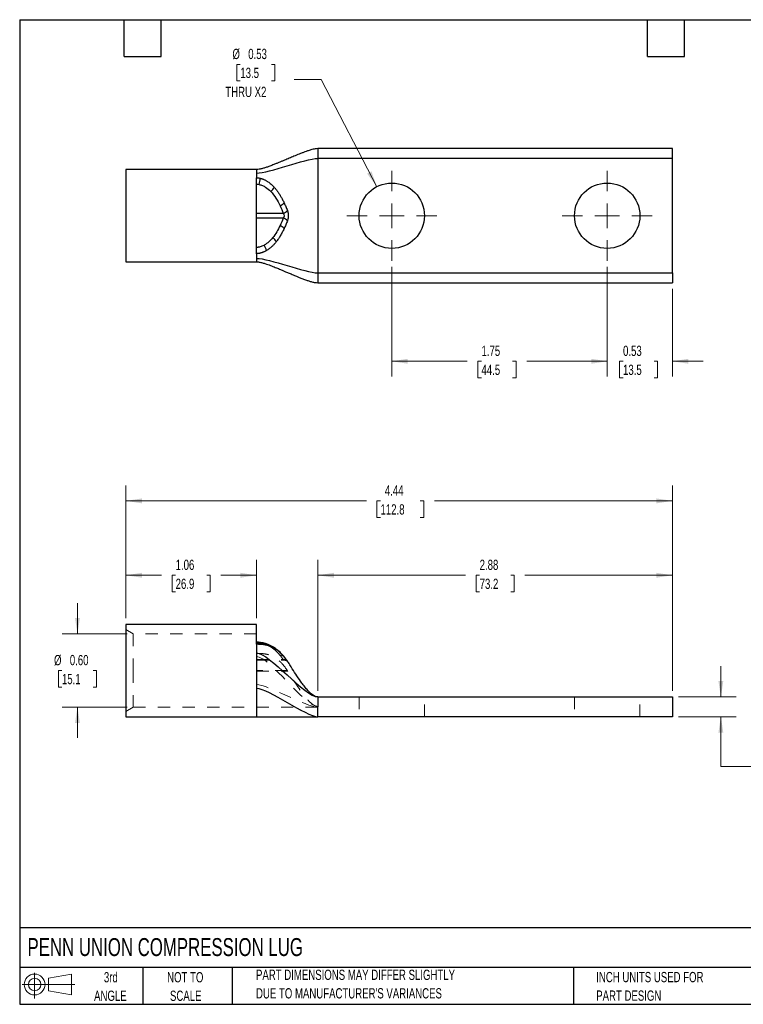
# Model space of a CAD drawing. Header units: inches. Extents: x 0.2 to 10.8, y 0.2 to 8.2.
# Tile 1 of 2: x 0.2 to 6.1, y 0.2 to 8.2. Entities that reach past the tile are written whole.
import ezdxf

# ---------------------------------------------------------------- set-up
doc = ezdxf.new("R2010")
doc.units = ezdxf.units.IN
doc.header["$MEASUREMENT"] = 0
doc.linetypes.add('HIDDEN', pattern=[0.075, 0.05, -0.025])
doc.layers.add('TEXT', color=140, linetype='Continuous', lineweight=25)
doc.styles.add('SLDTEXTSTYLE0', font='TXT', dxfattribs={"width": 0.7})
doc.dimstyles.new('SLDDIMSTYLE0', dxfattribs={"dimtxt": 0.084961, "dimasz": 0.13, "dimexe": 0, "dimexo": 0.0625, "dimgap": 0.02124, "dimtad": 0, "dimtih": 1, "dimtoh": 1, "dimrnd": 1e-09, "dimzin": 12, "dimdsep": 46, "dimtxsty": 'SLDTEXTSTYLE0', "dimsah": 1, "dimcen": 0.09, "dimadec": 0, "dimazin": 3, "dimtfac": 1, "dimtofl": 0, "dimtmove": 0, "dimatfit": 3, "dimfxl": 0, "dimfrac": 2, "dimtolj": 1, "dimtzin": 12, "dimarcsym": 0})
doc.dimstyles.new('SLDDIMSTYLE1', dxfattribs={"dimtxt": 0.084961, "dimasz": 0.13, "dimexe": 0, "dimexo": 0.0625, "dimgap": 0.02124, "dimtad": 0, "dimtih": 1, "dimtoh": 1, "dimrnd": 1e-09, "dimzin": 0, "dimdsep": 46, "dimtxsty": 'SLDTEXTSTYLE0', "dimsah": 1, "dimcen": 0.09, "dimadec": 0, "dimazin": 0, "dimtfac": 1, "dimtmove": 0, "dimatfit": 0, "dimfxl": 0, "dimfrac": 2, "dimtolj": 1, "dimtzin": 12, "dimarcsym": 0})
doc.dimstyles.new('SLDDIMSTYLE2', dxfattribs={"dimtxt": 0.084961, "dimasz": 0.13, "dimexe": 0, "dimexo": 0.0625, "dimgap": 0.02124, "dimtad": 0, "dimtih": 1, "dimtoh": 1, "dimrnd": 1e-09, "dimdsep": 46, "dimtxsty": 'SLDTEXTSTYLE0', "dimsah": 1, "dimcen": 0.09, "dimadec": 0, "dimazin": 2, "dimtfac": 1, "dimtmove": 0, "dimatfit": 0, "dimfxl": 0, "dimfrac": 2, "dimtolj": 1, "dimtzin": 12, "dimarcsym": 0})
doc.dimstyles.new('SLDDIMSTYLE3', dxfattribs={"dimtxt": 0.084961, "dimasz": 0.13, "dimexe": 0, "dimexo": 0.0625, "dimgap": 0.02124, "dimtad": 0, "dimtih": 1, "dimtoh": 1, "dimrnd": 1e-09, "dimdsep": 46, "dimtxsty": 'SLDTEXTSTYLE0', "dimsah": 1, "dimcen": 0, "dimadec": 0, "dimazin": 2, "dimtfac": 1, "dimtofl": 0, "dimtmove": 0, "dimatfit": 3, "dimfxl": 0, "dimfrac": 2, "dimtolj": 1, "dimtzin": 12, "dimarcsym": 0})

# ---------------------------------------------------------------- blocks, each defined once
blk = doc.blocks.new('Block11')
at = {"color": 7, "linetype": 'Continuous', "lineweight": 18}
for p, q in [((0.1019, 0.2091), (0.1019, 0)), ((0.2157, 0.1641), (0.4006, 0.1981)), ((0.2157, 0.0628), (0.2157, 0.1641)), ((0.4006, 0.1981), (0.4006, 0.0288)), ((0, 0.1135), (0.4281, 0.1135)), ((0.2157, 0.0628), (0.4006, 0.0288))]:
    blk.add_line(p, q, dxfattribs=at)
for radius in [0.0846, 0.0506]:
    blk.add_circle((0.1019, 0.1135), radius, dxfattribs=at)
blk = doc.blocks.new('Block12')
at = {"color": 7, "linetype": 'Continuous'}
blk.add_blockref('Block11', (0, 0), dxfattribs=at)
blk = doc.blocks.new('_D')
at = {"color": 7, "linetype": 'Continuous', "lineweight": 0}
for p, q in [((1.1131, 3.3869), (1.1131, 3.8609)), ((2.1731, 3.3869), (2.1731, 3.8609)), ((1.1131, 3.7359), (1.4017, 3.7359)), ((1.5169, 3.7359), (1.4883, 3.7359)), ((1.4883, 3.7359), (1.4883, 3.6009)), ((1.7693, 3.7359), (1.7979, 3.7359)), ((1.7979, 3.7359), (1.7979, 3.6009)), ((2.1731, 3.7359), (1.8844, 3.7359)), ((1.4883, 3.6009), (1.5169, 3.6009)), ((1.7979, 3.6009), (1.7693, 3.6009))]:
    blk.add_line(p, q, dxfattribs=at)
at = {"color": 7, "linetype": 'Continuous', "lineweight": 18}
for points in [[(1.1131, 3.7359), (1.2431, 3.7159), (1.2431, 3.7559)], [(2.1731, 3.7359), (2.0431, 3.7559), (2.0431, 3.7159)]]:
    blk.add_solid(points, dxfattribs=at)
at = {"color": 7, "linetype": 'Continuous', "lineweight": 18, "char_height": 0.08333, "attachment_point": 1, "style": 'SLDTEXTSTYLE0'}
for s, insert in [('1.06', (1.5169, 3.8624)), ('26.9', (1.5169, 3.7083))]:
    blk.add_mtext(s, dxfattribs=dict(at, insert=insert))
blk = doc.blocks.new('_D_1')
at = {"color": 7, "linetype": 'Continuous', "lineweight": 0}
for p, q in [((2.6731, 2.7969), (2.6731, 3.8609)), ((5.5531, 2.7969), (5.5531, 3.8609)), ((2.6731, 3.7359), (3.8717, 3.7359)), ((3.9869, 3.7359), (3.9583, 3.7359)), ((3.9583, 3.7359), (3.9583, 3.6009)), ((4.2393, 3.7359), (4.2679, 3.7359)), ((4.2679, 3.7359), (4.2679, 3.6009)), ((5.5531, 3.7359), (4.3544, 3.7359)), ((3.9583, 3.6009), (3.9869, 3.6009)), ((4.2679, 3.6009), (4.2393, 3.6009))]:
    blk.add_line(p, q, dxfattribs=at)
at = {"color": 7, "linetype": 'Continuous', "lineweight": 18}
for points in [[(2.6731, 3.7359), (2.8031, 3.7159), (2.8031, 3.7559)], [(5.5531, 3.7359), (5.4231, 3.7559), (5.4231, 3.7159)]]:
    blk.add_solid(points, dxfattribs=at)
at = {"color": 7, "linetype": 'Continuous', "lineweight": 18, "char_height": 0.08333, "attachment_point": 1, "style": 'SLDTEXTSTYLE0'}
for s, insert in [('2.88', (3.9869, 3.8624)), ('73.2', (3.9869, 3.7083))]:
    blk.add_mtext(s, dxfattribs=dict(at, insert=insert))
blk = doc.blocks.new('_D_2')
at = {"color": 7, "linetype": 'Continuous', "lineweight": 0}
for p, q in [((1.1131, 3.3869), (1.1131, 4.4654)), ((5.5531, 2.7969), (5.5531, 4.4654)), ((1.1131, 4.3404), (3.0664, 4.3404)), ((3.1815, 4.3404), (3.1529, 4.3404)), ((3.1529, 4.3404), (3.1529, 4.2054)), ((3.5046, 4.3404), (3.5331, 4.3404)), ((3.5331, 4.3404), (3.5331, 4.2054)), ((5.5531, 4.3404), (3.6197, 4.3404)), ((3.1529, 4.2054), (3.1815, 4.2054)), ((3.5331, 4.2054), (3.5046, 4.2054))]:
    blk.add_line(p, q, dxfattribs=at)
at = {"color": 7, "linetype": 'Continuous', "lineweight": 18}
for points in [[(1.1131, 4.3404), (1.2431, 4.3204), (1.2431, 4.3604)], [(5.5531, 4.3404), (5.4231, 4.3604), (5.4231, 4.3204)]]:
    blk.add_solid(points, dxfattribs=at)
at = {"color": 7, "linetype": 'Continuous', "lineweight": 18, "char_height": 0.08333, "attachment_point": 1, "style": 'SLDTEXTSTYLE0'}
for s, insert in [('4.44', (3.2168, 4.4669)), ('112.8', (3.1815, 4.3128))]:
    blk.add_mtext(s, dxfattribs=dict(at, insert=insert))
blk = doc.blocks.new('_D_3')
at = {"color": 7, "linetype": 'Continuous', "lineweight": 0}
for p, q in [((0.7194, 3.2594), (0.7194, 3.5094)), ((1.1231, 3.2594), (0.5944, 3.2594)), ((0.5932, 2.9619), (0.5646, 2.9619)), ((0.5646, 2.9619), (0.5646, 2.8268)), ((0.8456, 2.9619), (0.8742, 2.9619)), ((0.8742, 2.9619), (0.8742, 2.8268)), ((0.5646, 2.8268), (0.5932, 2.8268)), ((0.8742, 2.8268), (0.8456, 2.8268)), ((1.1231, 2.6644), (0.5944, 2.6644)), ((0.7194, 2.6644), (0.7194, 2.4144))]:
    blk.add_line(p, q, dxfattribs=at)
at = {"color": 7, "linetype": 'Continuous', "lineweight": 18}
for points in [[(0.7194, 3.2594), (0.7394, 3.3894), (0.6994, 3.3894)], [(0.7194, 2.6644), (0.6994, 2.5344), (0.7394, 2.5344)]]:
    blk.add_solid(points, dxfattribs=at)
at = {"color": 7, "linetype": 'Continuous', "lineweight": 18, "char_height": 0.08333, "attachment_point": 1, "style": 'SLDTEXTSTYLE0'}
for s, insert in [('%%c', (0.529, 3.0883)), ('0.60', (0.6573, 3.0883)), ('15.1', (0.5932, 2.9343))]:
    blk.add_mtext(s, dxfattribs=dict(at, insert=insert))
blk = doc.blocks.new('_D_4')
at = {"color": 7, "linetype": 'Continuous', "lineweight": 0}
for p, q in [((5.9468, 2.7469), (5.9468, 2.9969)), ((5.6031, 2.7469), (6.0718, 2.7469)), ((5.6031, 2.5869), (6.0718, 2.5869)), ((5.9468, 2.1828), (5.9468, 2.5869)), ((6.1968, 2.1828), (5.9468, 2.1828)), ((6.3533, 2.1828), (6.3248, 2.1828)), ((6.3248, 2.1828), (6.3248, 2.0478)), ((6.5351, 2.1828), (6.5636, 2.1828)), ((6.5636, 2.1828), (6.5636, 2.0478)), ((6.3248, 2.0478), (6.3533, 2.0478)), ((6.5636, 2.0478), (6.5351, 2.0478))]:
    blk.add_line(p, q, dxfattribs=at)
at = {"color": 7, "linetype": 'Continuous', "lineweight": 18}
for points in [[(5.9468, 2.7469), (5.9668, 2.8769), (5.9268, 2.8769)], [(5.9468, 2.5869), (5.9268, 2.4569), (5.9668, 2.4569)]]:
    blk.add_solid(points, dxfattribs=at)
at = {"color": 7, "linetype": 'Continuous', "lineweight": 18, "char_height": 0.08333, "attachment_point": 1, "style": 'SLDTEXTSTYLE0'}
for s, insert in [('%%c', (6.2538, 2.3093)), ('0.16', (6.3821, 2.3093)), ('4.1', (6.3533, 2.1552))]:
    blk.add_mtext(s, dxfattribs=dict(at, insert=insert))
blk = doc.blocks.new('_D_7')
at = {"color": 7, "linetype": 'Continuous', "lineweight": 0}
for p, q in [((3.2731, 6.2419), (3.2731, 5.3497)), ((5.0231, 6.2419), (5.0231, 5.3497)), ((3.2731, 5.4747), (3.8868, 5.4747)), ((4.0019, 5.4747), (3.9734, 5.4747)), ((3.9734, 5.4747), (3.9734, 5.3396)), ((4.2544, 5.4747), (4.2829, 5.4747)), ((4.2829, 5.4747), (4.2829, 5.3396)), ((5.0231, 5.4747), (4.3695, 5.4747)), ((3.9734, 5.3396), (4.0019, 5.3396)), ((4.2829, 5.3396), (4.2544, 5.3396))]:
    blk.add_line(p, q, dxfattribs=at)
at = {"color": 7, "linetype": 'Continuous', "lineweight": 18}
for points in [[(3.2731, 5.4747), (3.4031, 5.4547), (3.4031, 5.4947)], [(5.0231, 5.4747), (4.8931, 5.4947), (4.8931, 5.4547)]]:
    blk.add_solid(points, dxfattribs=at)
at = {"color": 7, "linetype": 'Continuous', "lineweight": 18, "char_height": 0.08333, "attachment_point": 1, "style": 'SLDTEXTSTYLE0'}
for s, insert in [('1.75', (4.0019, 5.6011)), ('44.5', (4.0019, 5.4471))]:
    blk.add_mtext(s, dxfattribs=dict(at, insert=insert))
blk = doc.blocks.new('_D_8')
at = {"color": 7, "linetype": 'Continuous', "lineweight": 0}
for p, q in [((5.0231, 6.2419), (5.0231, 5.3497)), ((5.5531, 6.0624), (5.5531, 5.3497)), ((5.0231, 5.4747), (4.7731, 5.4747)), ((5.1519, 5.4747), (5.1234, 5.4747)), ((5.1234, 5.4747), (5.1234, 5.3396)), ((5.4044, 5.4747), (5.4329, 5.4747)), ((5.4329, 5.4747), (5.4329, 5.3396)), ((5.5531, 5.4747), (5.8031, 5.4747)), ((5.1234, 5.3396), (5.1519, 5.3396)), ((5.4329, 5.3396), (5.4044, 5.3396))]:
    blk.add_line(p, q, dxfattribs=at)
at = {"color": 7, "linetype": 'Continuous', "lineweight": 18}
for points in [[(5.0231, 5.4747), (4.8931, 5.4947), (4.8931, 5.4547)], [(5.5531, 5.4747), (5.6831, 5.4547), (5.6831, 5.4947)]]:
    blk.add_solid(points, dxfattribs=at)
at = {"color": 7, "linetype": 'Continuous', "lineweight": 18, "char_height": 0.08333, "attachment_point": 1, "style": 'SLDTEXTSTYLE0'}
for s, insert in [('0.53', (5.1519, 5.6011)), ('13.5', (5.1519, 5.4471))]:
    blk.add_mtext(s, dxfattribs=dict(at, insert=insert))
blk = doc.blocks.new('_D_9')
at = {"color": 7, "linetype": 'Continuous', "lineweight": 0}
for p, q in [((2.0425, 7.8869), (2.014, 7.8869)), ((2.014, 7.8869), (2.014, 7.7519)), ((2.295, 7.8869), (2.3235, 7.8869)), ((2.3235, 7.8869), (2.3235, 7.7519)), ((2.6982, 7.7635), (2.4795, 7.7635)), ((3.1507, 6.893), (2.6982, 7.7635)), ((2.014, 7.7519), (2.0425, 7.7519)), ((2.3235, 7.7519), (2.295, 7.7519))]:
    blk.add_line(p, q, dxfattribs=at)
at = {"color": 7, "linetype": 'Continuous', "lineweight": 18}
blk.add_solid([(3.1507, 6.893), (3.1085, 7.0176), (3.073, 6.9991)], dxfattribs=at)
at = {"color": 7, "linetype": 'Continuous', "lineweight": 18, "char_height": 0.08333, "attachment_point": 1, "style": 'SLDTEXTSTYLE0'}
for s, insert in [('%%c', (1.9784, 8.0133)), ('0.53', (2.1067, 8.0133)), ('13.5', (2.0425, 7.8593)), ('THRU X2', (1.9205, 7.7052))]:
    blk.add_mtext(s, dxfattribs=dict(at, insert=insert))
blk = doc.blocks.new('SW_CENTERMARKSYMBOL_0')
at = {"color": 0, "linetype": 'Continuous', "lineweight": 18}
for p, q in [((0, 0.2), (0, 0.3655)), ((0, 0), (0, 0.1)), ((-0.2, 0), (-0.3655, 0)), ((0, 0), (-0.1, 0)), ((0, 0), (0, -0.1)), ((0, 0), (0.1, 0)), ((0.2, 0), (0.3655, 0)), ((0, -0.2), (0, -0.3655))]:
    blk.add_line(p, q, dxfattribs=at)
blk = doc.blocks.new('SW_CENTERMARKSYMBOL_1')
at = {"color": 0, "linetype": 'Continuous', "lineweight": 18}
for p, q in [((0, 0.2), (0, 0.3655)), ((0, 0), (0, 0.1)), ((-0.2, 0), (-0.3655, 0)), ((0, 0), (-0.1, 0)), ((0, 0), (0, -0.1)), ((0, 0), (0.1, 0)), ((0.2, 0), (0.3655, 0)), ((0, -0.2), (0, -0.3655))]:
    blk.add_line(p, q, dxfattribs=at)

msp = doc.modelspace()

# ---------------------------------------------------------------- linework, layer by layer
for p, q in [((5.5531, 7.2024), (2.6731, 7.2024)), ((5.5531, 7.1224), (5.5531, 7.2024)), ((2.6731, 7.1224), (2.6731, 6.1924)), ((5.5531, 7.1224), (2.6731, 7.1224)), ((5.5531, 6.1924), (5.5531, 7.1224)), ((2.1731, 7.0324), (1.1131, 7.0324)), ((1.1131, 7.0324), (1.1131, 6.2824)), ((2.1731, 6.3489), (2.1731, 6.966)), ((2.1735, 6.913), (2.1731, 6.913)), ((2.1731, 6.6774), (2.3913, 6.6774)), ((2.3913, 6.6374), (2.1731, 6.6374)), ((2.1737, 6.4018), (2.1731, 6.4018)), ((1.1131, 6.2824), (2.1731, 6.2824)), ((2.6731, 6.1924), (5.5531, 6.1924)), ((5.5531, 6.1924), (5.5531, 6.1124)), ((2.6731, 6.1124), (5.5531, 6.1124)), ((2.1731, 3.3369), (1.1131, 3.3369)), ((1.1131, 3.3369), (1.1131, 2.9619)), ((2.1731, 3.175), (2.1731, 3.3369)), ((2.2045, 3.1899), (2.1995, 3.1907)), ((2.3112, 3.1523), (2.3097, 3.1533)), ((2.4221, 3.0417), (2.3947, 3.0782)), ((1.1131, 2.9619), (1.1131, 2.5869)), ((2.6731, 2.7469), (5.5531, 2.7469)), ((5.5531, 2.7469), (5.5531, 2.5869)), ((1.1131, 2.5869), (2.1731, 2.5869)), ((2.1731, 2.5869), (2.6731, 2.5869)), ((5.5531, 2.5869), (2.6731, 2.5869))]:
    msp.add_line(p, q)
at = {"color": 7, "linetype": 'HIDDEN', "lineweight": 18}
for p, q in [((1.1731, 3.2594), (1.1131, 3.294)), ((1.1731, 3.2594), (1.1731, 2.9619)), ((2.1731, 3.2594), (1.1731, 3.2594)), ((2.1737, 3.1869), (2.1731, 3.1869)), ((2.1731, 3.175), (2.1731, 3.1649)), ((2.1731, 3.1015), (2.1731, 3.1649)), ((2.2503, 3.1799), (2.2406, 3.1825)), ((2.3097, 3.1533), (2.3066, 3.155)), ((2.3321, 3.1378), (2.3112, 3.1523)), ((2.1731, 3.1031), (2.1731, 3.1054)), ((2.1731, 2.9614), (2.1731, 3.1015)), ((2.1731, 3.0509), (2.3913, 3.0509)), ((2.1731, 3.0456), (2.3987, 3.0456)), ((2.3983, 3.0732), (2.3959, 3.0768)), ((2.426, 3.0356), (2.4221, 3.0417)), ((1.1731, 2.9619), (1.1731, 2.6644)), ((2.4248, 2.9614), (2.1731, 2.9614)), ((2.1731, 2.9614), (2.1731, 2.9561)), ((2.4248, 2.9614), (2.4274, 2.9575)), ((2.4263, 3.0345), (2.4262, 3.0349)), ((2.4325, 3.0269), (2.4263, 3.0345)), ((2.1731, 2.9561), (2.4281, 2.9561)), ((3.0076, 2.7469), (3.0076, 2.5869)), ((3.5386, 2.5869), (3.5386, 2.7469)), ((4.7576, 2.7469), (4.7576, 2.5869)), ((5.2886, 2.5869), (5.2886, 2.7469)), ((1.1131, 2.6297), (1.1731, 2.6644)), ((1.1731, 2.6644), (2.1731, 2.6644)), ((2.1731, 2.6644), (2.6731, 2.6644)), ((2.6731, 2.6694), (2.6731, 2.6644))]:
    msp.add_line(p, q, dxfattribs=at)
at = {"color": 7, "linetype": 'HIDDEN', "lineweight": 18, "flags": 128}
msp.add_lwpolyline([(2.2039, 3.1743), (2.2035, 3.1797), (2.2029, 3.1842), (2.202, 3.1876), (2.2009, 3.1898), (2.1996, 3.1906), (2.1982, 3.1902), (2.1966, 3.1885), (2.195, 3.1856)], dxfattribs=at)
at = {"flags": 128}
for points in [[(2.3959, 3.0768), (2.3958, 3.0769), (2.3946, 3.0783)], [(2.3984, 3.0731), (2.3959, 3.0768), (2.3947, 3.0782)], [(2.4251, 3.0376), (2.4224, 3.0413), (2.4221, 3.0416)]]:
    msp.add_lwpolyline(points, dxfattribs=at)
for centre in [(3.2731, 6.6574), (5.0231, 6.6574)]:
    msp.add_circle(centre, 0.2655)
for centre, radius, start, end in [((-7.7901, 6.9865), 9.9638, 359.57777, 359.88204), ((1.9197, 6.9845), 0.285, 344.98471, 355.45117), ((2.2394, 6.9273), 0.0873, 304.67614, 333.98322), ((2.3435, 6.8046), 0.0697, 287.94738, 321.94186), ((2.3742, 6.7426), 0.0673, 284.73334, 319.14193), ((2.3436, 6.5104), 0.0697, 38.06929, 72.06646), ((2.3742, 6.5723), 0.0673, 40.85807, 75.26666), ((-4.4411, 6.3284), 6.6152, 0.17768, 0.63597), ((2.1284, 6.3439), 0.1305, 13.43219, 34.80498), ((2.2635, 6.4065), 0.0817, 29.08079, 59.80089), ((2.2718, 3.1874), 0.0983, 177.13288, 180.2547), ((2.2393, 3.1874), 0.0656, 175.69478, 180.37519), ((1.8632, 3.1802), 0.3109, 359.04616, 2.22819), ((2.2408, 3.1679), 0.0146, 359.35165, 65.23336), ((2.3152, 3.1241), 0.0214, 23.33629, 52.93942)]:
    msp.add_arc(centre, radius, start, end)
at = {"color": 7, "linetype": 'HIDDEN', "lineweight": 18}
for centre, radius, start, end in [((1.7047, 3.1802), 0.4691, 359.36806, 1.47707), ((2.2446, 3.169), 0.0123, 79.33368, 137.0788), ((2.2988, 3.1358), 0.0204, 21.75353, 118.63432), ((2.3142, 3.1206), 0.0248, 55.93496, 112.86133), ((2.3727, 3.0553), 0.0318, 46.45962, 104.05804), ((2.3728, 3.0551), 0.0318, 46.45362, 104.04858), ((2.3985, 3.0197), 0.0321, 34.07157, 103.02614), ((2.3982, 3.018), 0.0336, 44.65324, 101.88172)]:
    msp.add_arc(centre, radius, start, end, dxfattribs=at)
for points, knots in [([(2.6731, 7.2024), (2.6658, 7.2019), (2.6455, 7.2005), (2.6174, 7.1928), (2.5897, 7.1841), (2.5659, 7.1757), (2.5437, 7.1673), (2.5139, 7.1556), (2.4793, 7.1413), (2.4459, 7.1272), (2.4208, 7.1165), (2.4011, 7.1081), (2.3798, 7.099), (2.3573, 7.0896), (2.3328, 7.0796), (2.3059, 7.0688), (2.2777, 7.0582), (2.2497, 7.0485), (2.2238, 7.0407), (2.1986, 7.0343), (2.1811, 7.033), (2.1731, 7.0324)], [0, 0, 0, 0, 0.035958, 0.100163, 0.154316, 0.197546, 0.243196, 0.29088, 0.383545, 0.463807, 0.505471, 0.545292, 0.590769, 0.642787, 0.689238, 0.746431, 0.811557, 0.862964, 0.913664, 0.960391, 1, 1, 1, 1]), ([(2.6731, 7.2024), (2.6731, 7.2024), (2.6731, 7.2004), (2.6731, 7.1923), (2.6731, 7.1864), (2.6731, 7.1716), (2.6731, 7.1627), (2.6731, 7.1434), (2.6731, 7.1329), (2.6731, 7.1224)], [0, 0, 0, 0, 0.25, 0.25, 0.5, 0.5, 0.75, 0.75, 1, 1, 1, 1]), ([(2.1737, 6.966), (2.1755, 6.9659), (2.1793, 6.9658), (2.185, 6.9653), (2.191, 6.9645), (2.1974, 6.9634), (2.2017, 6.9624), (2.2039, 6.9619)], [0, 0, 0, 0, 0.177883, 0.366227, 0.565642, 0.776706, 1, 1, 1, 1]), ([(2.2039, 6.9619), (2.2062, 6.9613), (2.211, 6.96), (2.2183, 6.9577), (2.2258, 6.955), (2.2337, 6.9518), (2.2418, 6.948), (2.2502, 6.9437), (2.2588, 6.9387), (2.2688, 6.9323), (2.2803, 6.924), (2.2929, 6.9137), (2.3056, 6.902), (2.3136, 6.8934), (2.3178, 6.889)], [0, 0, 0, 0, 0.051163, 0.105186, 0.162235, 0.22251, 0.286242, 0.353704, 0.425205, 0.501098, 0.613341, 0.733399, 0.862035, 1, 1, 1, 1]), ([(2.195, 6.9106), (2.2045, 6.9088), (2.2136, 6.906), (2.2311, 6.899), (2.2395, 6.8946), (2.2631, 6.8801), (2.2767, 6.8684), (2.289, 6.8555)], [0, 0, 0, 0, 0.25, 0.25, 0.5, 0.5, 1, 1, 1, 1]), ([(2.3178, 6.889), (2.3202, 6.8863), (2.325, 6.8809), (2.332, 6.8724), (2.339, 6.8634), (2.3459, 6.854), (2.3527, 6.844), (2.3595, 6.8337), (2.3662, 6.8228), (2.3728, 6.8115), (2.3794, 6.7997), (2.3858, 6.7874), (2.3922, 6.7747), (2.3963, 6.7661), (2.3983, 6.7617)], [0, 0, 0, 0, 0.06896, 0.140401, 0.214387, 0.290972, 0.370196, 0.452091, 0.536677, 0.623964, 0.713955, 0.806638, 0.901996, 1, 1, 1, 1]), ([(2.289, 6.8555), (2.3056, 6.8381), (2.3195, 6.819), (2.3443, 6.7796), (2.3551, 6.7591), (2.365, 6.7384)], [0, 0, 0, 0, 0.5, 0.5, 1, 1, 1, 1]), ([(2.3983, 6.7617), (2.4006, 6.7567), (2.4053, 6.7466), (2.4119, 6.7311), (2.4186, 6.715), (2.4229, 6.7041), (2.4251, 6.6985)], [0, 0, 0, 0, 0.237783, 0.483787, 0.737908, 1, 1, 1, 1]), ([(2.3913, 6.6774), (2.396, 6.6716), (2.3987, 6.6646), (2.3987, 6.6539), (2.398, 6.6503), (2.3955, 6.6436), (2.3936, 6.6403), (2.3913, 6.6374)], [0, 0, 0, 0, 0.5, 0.5, 0.75, 0.75, 1, 1, 1, 1]), ([(2.4251, 6.6985), (2.4257, 6.697), (2.4268, 6.6939), (2.4283, 6.689), (2.4296, 6.6841), (2.431, 6.6773), (2.4322, 6.6684), (2.4327, 6.6575), (2.4322, 6.6466), (2.4308, 6.636), (2.4284, 6.6257), (2.4262, 6.6195), (2.4251, 6.6164)], [0, 0, 0, 0, 0.063605, 0.126225, 0.188176, 0.24978, 0.375041, 0.49922, 0.623579, 0.749054, 0.873166, 1, 1, 1, 1]), ([(2.365, 6.5767), (2.3568, 6.5593), (2.3478, 6.5422), (2.328, 6.5088), (2.3171, 6.4926), (2.3046, 6.4771)], [0, 0, 0, 0, 0.5, 0.5, 1, 1, 1, 1]), ([(2.4251, 6.6164), (2.4229, 6.6108), (2.4186, 6.5999), (2.412, 6.5838), (2.4053, 6.5684), (2.4007, 6.5583), (2.3984, 6.5534)], [0, 0, 0, 0, 0.262049, 0.516154, 0.762173, 1, 1, 1, 1]), ([(2.3984, 6.5534), (2.396, 6.5481), (2.3911, 6.5378), (2.3834, 6.5227), (2.3756, 6.5083), (2.3677, 6.4946), (2.3597, 6.4815), (2.3516, 6.4691), (2.3434, 6.4574), (2.3377, 6.4499), (2.3349, 6.4462)], [0, 0, 0, 0, 0.141309, 0.278, 0.410023, 0.53735, 0.659976, 0.777925, 0.891242, 1, 1, 1, 1]), ([(2.1737, 6.4018), (2.1754, 6.4019), (2.1789, 6.402), (2.1844, 6.4025), (2.1908, 6.4034), (2.198, 6.4048), (2.2084, 6.4074), (2.2212, 6.4116), (2.2307, 6.4161), (2.2356, 6.4184)], [0, 0, 0, 0, 0.078135, 0.162007, 0.251895, 0.375567, 0.501932, 0.748028, 1, 1, 1, 1]), ([(2.3046, 6.4771), (2.2952, 6.4656), (2.2851, 6.4547), (2.2624, 6.4347), (2.2497, 6.4257), (2.2356, 6.4184)], [0, 0, 0, 0, 0.5, 0.5, 1, 1, 1, 1]), ([(2.3349, 6.4462), (2.3326, 6.4433), (2.328, 6.4375), (2.3209, 6.4293), (2.3138, 6.4215), (2.3066, 6.4141), (2.2982, 6.406), (2.2884, 6.3974), (2.2773, 6.3887), (2.2664, 6.3809), (2.259, 6.3764), (2.2553, 6.3742)], [0, 0, 0, 0, 0.106956, 0.210183, 0.309783, 0.405874, 0.498582, 0.636349, 0.765346, 0.886323, 1, 1, 1, 1]), ([(2.2553, 6.3742), (2.2528, 6.3728), (2.2479, 6.37), (2.2405, 6.3662), (2.2333, 6.3629), (2.2263, 6.3601), (2.2196, 6.3576), (2.2131, 6.3555), (2.2068, 6.3537), (2.2007, 6.3522), (2.1949, 6.351), (2.1894, 6.3501), (2.1841, 6.3495), (2.179, 6.349), (2.1757, 6.349), (2.1741, 6.3489)], [0, 0, 0, 0, 0.102334, 0.199445, 0.291691, 0.379389, 0.462813, 0.542204, 0.617771, 0.689695, 0.758139, 0.823249, 0.885167, 0.944033, 1, 1, 1, 1]), ([(2.1731, 6.2824), (2.1784, 6.2821), (2.1931, 6.2814), (2.2165, 6.2761), (2.2492, 6.2668), (2.2862, 6.2537), (2.3252, 6.2384), (2.3591, 6.2245), (2.387, 6.2128), (2.4081, 6.2038), (2.4248, 6.1967), (2.4394, 6.1905), (2.4553, 6.1837), (2.473, 6.1763), (2.4928, 6.168), (2.5158, 6.1586), (2.5426, 6.1479), (2.5705, 6.1374), (2.598, 6.1279), (2.6235, 6.1204), (2.6481, 6.1142), (2.6652, 6.113), (2.6731, 6.1124)], [0, 0, 0, 0, 0.026126, 0.072242, 0.124295, 0.211593, 0.294537, 0.367452, 0.426734, 0.473452, 0.503437, 0.53392, 0.567867, 0.605314, 0.647778, 0.694568, 0.751459, 0.815682, 0.866098, 0.915657, 0.961268, 1, 1, 1, 1]), ([(2.6731, 6.1924), (2.6731, 6.182), (2.6731, 6.1715), (2.6731, 6.1521), (2.6731, 6.1433), (2.6731, 6.1285), (2.6731, 6.1225), (2.6731, 6.1145), (2.6731, 6.1124), (2.6731, 6.1124)], [0, 0, 0, 0, 0.25, 0.25, 0.5, 0.5, 0.75, 0.75, 1, 1, 1, 1]), ([(2.2469, 3.1811), (2.2341, 3.1844), (2.2109, 3.1904), (2.1853, 3.1917), (2.1739, 3.1923)], [0, 0, 0, 0, 0.5521459, 1, 1, 1, 1]), ([(2.2553, 3.1677), (2.2528, 3.1683), (2.2479, 3.1693), (2.2405, 3.1706), (2.2333, 3.1717), (2.2263, 3.1725), (2.2196, 3.1732), (2.2131, 3.1737), (2.2068, 3.1741), (2.2007, 3.1744), (2.1949, 3.1747), (2.1894, 3.1748), (2.1841, 3.1749), (2.179, 3.175), (2.1757, 3.175), (2.1741, 3.175)], [0, 0, 0, 0, 0.102334, 0.199445, 0.291691, 0.379389, 0.462813, 0.542204, 0.617771, 0.689695, 0.758139, 0.823249, 0.885167, 0.944033, 1, 1, 1, 1]), ([(2.3281, 3.1412), (2.3236, 3.1443), (2.3137, 3.1511), (2.2961, 3.1613), (2.2742, 3.172), (2.2564, 3.1779), (2.2469, 3.1811)], [0, 0, 0, 0, 0.19882, 0.429514, 0.695369, 1, 1, 1, 1]), ([(2.3349, 3.1326), (2.3326, 3.1341), (2.328, 3.1372), (2.3209, 3.1416), (2.3138, 3.1457), (2.3066, 3.1494), (2.2982, 3.1535), (2.2884, 3.1576), (2.2773, 3.1617), (2.2664, 3.165), (2.259, 3.1668), (2.2553, 3.1677)], [0, 0, 0, 0, 0.106956, 0.210183, 0.309783, 0.405874, 0.498582, 0.636349, 0.765346, 0.886323, 1, 1, 1, 1]), ([(2.3947, 3.0782), (2.3853, 3.0891), (2.3664, 3.1111), (2.341, 3.1311), (2.3281, 3.1412)], [0, 0, 0, 0, 0.494822, 1, 1, 1, 1]), ([(2.3984, 3.0731), (2.396, 3.0761), (2.3911, 3.0819), (2.3834, 3.0903), (2.3756, 3.0984), (2.3677, 3.1061), (2.3597, 3.1133), (2.3516, 3.1201), (2.3434, 3.1266), (2.3377, 3.1306), (2.3349, 3.1326)], [0, 0, 0, 0, 0.141309, 0.278, 0.410023, 0.53735, 0.659976, 0.777925, 0.891242, 1, 1, 1, 1]), ([(2.3946, 3.0783), (2.3863, 3.0884), (2.3777, 3.0989), (2.3664, 3.1089), (2.366, 3.1093)], [0, 0, 0, 0, 0.96228, 1, 1, 1, 1]), ([(2.4251, 3.0376), (2.4229, 3.0408), (2.4186, 3.0469), (2.412, 3.056), (2.4053, 3.0647), (2.4007, 3.0703), (2.3984, 3.0731)], [0, 0, 0, 0, 0.262049, 0.516154, 0.762173, 1, 1, 1, 1]), ([(2.4325, 3.0269), (2.4322, 3.0274), (2.4315, 3.0284), (2.4272, 3.0346), (2.4251, 3.0376)], [0, 0, 0, 0, 0.49962, 1, 1, 1, 1]), ([(2.6731, 2.7469), (2.6665, 2.7478), (2.6525, 2.7498), (2.6295, 2.7636), (2.6044, 2.7852), (2.5783, 2.8142), (2.5541, 2.8447), (2.5256, 2.8837), (2.4925, 2.9326), (2.4599, 2.9833), (2.4399, 3.0152), (2.4326, 3.0269)], [0, 0, 0, 0, 0.052517, 0.111213, 0.210091, 0.315798, 0.420827, 0.519819, 0.70063, 0.889979, 1, 1, 1, 1]), ([(2.6731, 2.7469), (2.6731, 2.7469), (2.6731, 2.7448), (2.6731, 2.7368), (2.6731, 2.7308), (2.6731, 2.716), (2.6731, 2.7072), (2.6731, 2.6878), (2.6731, 2.6773), (2.6731, 2.6669)], [0, 0, 0, 0, 0.25, 0.25, 0.5, 0.5, 0.75, 0.75, 1, 1, 1, 1])]:
    msp.add_open_spline(points, degree=3, knots=knots)
for points in [[(2.1731, 7.0039), (2.2775, 7.0039), (2.5687, 7.1224), (2.6731, 7.1224)], [(2.1731, 7.0324), (2.1731, 7.0324), (2.1731, 7.0271), (2.1731, 7.0126), (2.1731, 7.0039)], [(2.1731, 7.0039), (2.1731, 6.9937), (2.1731, 6.9809), (2.1731, 6.966)], [(2.1737, 6.966), (2.1735, 6.966), (2.1733, 6.966), (2.1731, 6.966)], [(2.1735, 6.913), (2.1808, 6.913), (2.1879, 6.912), (2.195, 6.9106)], [(2.365, 6.7384), (2.3745, 6.7184), (2.3832, 6.698), (2.3913, 6.6774)], [(2.3913, 6.6374), (2.3832, 6.617), (2.3745, 6.5967), (2.365, 6.5767)], [(2.1731, 6.3489), (2.1731, 6.3339), (2.1731, 6.3212), (2.1731, 6.311)], [(2.1731, 6.3489), (2.1734, 6.3489), (2.1737, 6.3489), (2.1741, 6.3489)], [(2.1731, 6.311), (2.2775, 6.311), (2.5687, 6.1924), (2.6731, 6.1924)], [(2.1731, 6.311), (2.1731, 6.3023), (2.1731, 6.2878), (2.1731, 6.2824), (2.1731, 6.2824)], [(2.1731, 3.175), (2.1731, 3.1534), (2.1731, 3.13), (2.1731, 3.1054)], [(2.1731, 3.175), (2.1734, 3.175), (2.1737, 3.175), (2.1741, 3.175)], [(2.1731, 3.1054), (2.1731, 3.0844), (2.1731, 3.0386), (2.1731, 2.9874), (2.1731, 2.9619)], [(2.1731, 3.1054), (2.2775, 3.1054), (2.5687, 2.7469), (2.6731, 2.7469)], [(2.1731, 2.9619), (2.1731, 2.9363), (2.1731, 2.8852), (2.1731, 2.8393), (2.1731, 2.8184)], [(2.1731, 2.8184), (2.267, 2.8184), (2.5792, 2.5869), (2.6731, 2.5869)], [(2.1731, 2.8184), (2.1731, 2.7835), (2.1731, 2.7189), (2.1731, 2.6443), (2.1731, 2.5975), (2.1731, 2.5869), (2.1731, 2.5869)], [(2.6731, 2.5869), (2.6731, 2.5869), (2.6731, 2.6065), (2.6731, 2.6467), (2.6731, 2.6669)]]:
    msp.add_open_spline(points, degree=3)
for points in [[(2.1737, 3.175), (2.1735, 3.175), (2.1733, 3.175), (2.1731, 3.175)], [(2.1735, 3.1869), (2.1808, 3.1869), (2.1879, 3.1864), (2.195, 3.1856)], [(2.1731, 3.1054), (2.2775, 3.1054), (2.5687, 2.7469), (2.6731, 2.7469)], [(2.1731, 3.1015), (2.1731, 3.0931), (2.1731, 3.0845), (2.1731, 3.0757)], [(2.1731, 3.0757), (2.2851, 3.0757), (2.5611, 2.6694), (2.6731, 2.6694)], [(2.1731, 2.9619), (2.1731, 3.0006), (2.1731, 3.0393), (2.1731, 3.0757)], [(2.365, 3.0861), (2.3745, 3.0745), (2.3832, 3.0628), (2.3913, 3.0509)], [(2.3913, 3.0509), (2.3832, 3.0627), (2.3745, 3.0745), (2.365, 3.086)], [(2.1731, 2.848), (2.1731, 2.8845), (2.1731, 2.9232), (2.1731, 2.9619)], [(2.1731, 2.848), (2.1731, 2.8202), (2.1731, 2.7695), (2.1731, 2.711), (2.1731, 2.6734), (2.1731, 2.6598), (2.1731, 2.6734), (2.1731, 2.711), (2.1731, 2.7695), (2.1731, 2.8202), (2.1731, 2.848)], [(2.1731, 2.848), (2.2674, 2.848), (2.5788, 2.6644), (2.6731, 2.6644)], [(2.1731, 2.8184), (2.267, 2.8184), (2.5792, 2.5869), (2.6731, 2.5869)], [(2.1731, 2.5869), (2.1731, 2.5869), (2.1731, 2.5975), (2.1731, 2.6443), (2.1731, 2.7189), (2.1731, 2.7835), (2.1731, 2.8184)]]:
    msp.add_open_spline(points, degree=3, dxfattribs=at)
for points, knots in [([(2.1737, 3.1869), (2.1754, 3.1869), (2.1789, 3.1869), (2.1844, 3.1866), (2.1908, 3.186), (2.198, 3.1852), (2.2084, 3.1837), (2.2212, 3.1813), (2.2307, 3.1787), (2.2356, 3.1774)], [0, 0, 0, 0, 0.078135, 0.162007, 0.251895, 0.375567, 0.501932, 0.748028, 1, 1, 1, 1]), ([(2.1737, 3.175), (2.1755, 3.175), (2.1793, 3.175), (2.185, 3.1749), (2.191, 3.1748), (2.1974, 3.1746), (2.2017, 3.1744), (2.2039, 3.1743)], [0, 0, 0, 0, 0.177883, 0.366227, 0.565642, 0.776706, 1, 1, 1, 1]), ([(2.195, 3.1856), (2.2045, 3.1845), (2.2136, 3.1829), (2.2311, 3.1788), (2.2395, 3.1763), (2.2631, 3.1679), (2.2767, 3.1612), (2.289, 3.1537)], [0, 0, 0, 0, 0.25, 0.25, 0.5, 0.5, 1, 1, 1, 1]), ([(2.2039, 3.1743), (2.2062, 3.1742), (2.211, 3.1739), (2.2183, 3.1733), (2.2258, 3.1726), (2.2337, 3.1716), (2.2418, 3.1704), (2.2502, 3.1689), (2.2588, 3.167), (2.2688, 3.1643), (2.2803, 3.1607), (2.2929, 3.1558), (2.3056, 3.1501), (2.3136, 3.1456), (2.3178, 3.1433)], [0, 0, 0, 0, 0.051163, 0.105186, 0.162235, 0.22251, 0.286242, 0.353704, 0.425205, 0.501098, 0.613341, 0.733399, 0.862035, 1, 1, 1, 1]), ([(2.3046, 3.1435), (2.2952, 3.1501), (2.2851, 3.1564), (2.2624, 3.1679), (2.2497, 3.1732), (2.2356, 3.1774)], [0, 0, 0, 0, 0.5, 0.5, 1, 1, 1, 1]), ([(2.289, 3.1537), (2.3056, 3.1437), (2.3195, 3.1327), (2.3443, 3.1099), (2.3551, 3.0981), (2.365, 3.0861)], [0, 0, 0, 0, 0.5, 0.5, 1, 1, 1, 1]), ([(2.365, 3.086), (2.3568, 3.096), (2.3478, 3.1059), (2.328, 3.1252), (2.3171, 3.1345), (2.3046, 3.1435)], [0, 0, 0, 0, 0.5, 0.5, 1, 1, 1, 1]), ([(2.3178, 3.1433), (2.3202, 3.1419), (2.325, 3.1391), (2.332, 3.1346), (2.339, 3.1297), (2.3459, 3.1246), (2.3527, 3.1192), (2.3595, 3.1135), (2.3662, 3.1074), (2.3728, 3.1011), (2.3794, 3.0946), (2.3858, 3.0877), (2.3922, 3.0806), (2.3963, 3.0757), (2.3983, 3.0732)], [0, 0, 0, 0, 0.06896, 0.140401, 0.214387, 0.290972, 0.370196, 0.452091, 0.536677, 0.623964, 0.713955, 0.806638, 0.901996, 1, 1, 1, 1]), ([(2.1731, 3.1015), (2.1902, 3.1015), (2.2073, 3.1011), (2.2324, 3.0986), (2.2407, 3.0974), (2.2567, 3.0944), (2.2644, 3.0925), (2.279, 3.0882), (2.2861, 3.0857), (2.2993, 3.0802), (2.3055, 3.0773), (2.323, 3.068), (2.3334, 3.0612), (2.3522, 3.0469), (2.3606, 3.0395), (2.376, 3.0245), (2.383, 3.0168), (2.4027, 2.9935), (2.4142, 2.9776), (2.4248, 2.9614)], [0, 0, 0, 0, 0.125, 0.125, 0.1875, 0.1875, 0.25, 0.25, 0.3125, 0.3125, 0.375, 0.375, 0.5, 0.5, 0.625, 0.625, 0.75, 0.75, 1, 1, 1, 1]), ([(2.3913, 3.0509), (2.396, 3.0475), (2.3987, 3.0456), (2.3987, 3.0456), (2.398, 3.046), (2.3955, 3.0479), (2.3936, 3.0492), (2.3913, 3.0509)], [0, 0, 0, 0, 0.5, 0.5, 0.75, 0.75, 1, 1, 1, 1]), ([(2.3983, 3.0732), (2.4006, 3.0704), (2.4053, 3.0648), (2.4119, 3.056), (2.4186, 3.047), (2.4229, 3.0408), (2.4251, 3.0376)], [0, 0, 0, 0, 0.237783, 0.483787, 0.737908, 1, 1, 1, 1]), ([(2.3987, 3.0456), (2.4011, 3.0454), (2.4062, 3.0452), (2.4135, 3.043), (2.4204, 3.0395), (2.4243, 3.0362), (2.4263, 3.0345)], [0, 0, 0, 0, 0.243267, 0.493965, 0.747762, 1, 1, 1, 1]), ([(2.4261, 3.0349), (2.4262, 3.035), (2.4264, 3.0351), (2.4238, 3.0391), (2.4221, 3.0417)], [0, 0, 0, 0, 0.3871329, 1, 1, 1, 1]), ([(2.4281, 2.9564), (2.4282, 2.9563), (2.4285, 2.9558), (2.4272, 2.9577), (2.4255, 2.9604), (2.4248, 2.9614)], [0, 0, 0, 0, 0.1198608, 0.6516799, 1, 1, 1, 1]), ([(2.4251, 3.0376), (2.4271, 3.0348), (2.431, 3.029), (2.4332, 3.0259), (2.4325, 3.0269), (2.4325, 3.0269)], [0, 0, 0, 0, 0.499452, 0.999118, 1, 1, 1, 1]), ([(2.1731, 2.8184), (2.1731, 2.8337), (2.1731, 2.8644), (2.1731, 2.9102), (2.1731, 2.9403), (2.1731, 2.954)], [0, 0, 0, 0, 0.352241, 0.704482, 1, 1, 1, 1]), ([(2.1731, 2.954), (2.1731, 2.9371), (2.1731, 2.9007), (2.1731, 2.8664), (2.1731, 2.848)], [0, 0, 0, 0, 0.463574, 1, 1, 1, 1]), ([(2.6731, 2.6694), (2.6665, 2.6703), (2.6525, 2.6723), (2.6295, 2.6861), (2.6044, 2.7077), (2.5783, 2.7367), (2.5541, 2.7672), (2.5256, 2.8062), (2.4925, 2.8551), (2.4585, 2.9082), (2.437, 2.9423), (2.4281, 2.9564)], [0, 0, 0, 0, 0.0513895, 0.1088258, 0.2055808, 0.3090182, 0.4117922, 0.5086593, 0.6855879, 0.8708722, 1, 1, 1, 1]), ([(2.6731, 2.671), (2.6731, 2.68), (2.6731, 2.6996), (2.6731, 2.7247), (2.6731, 2.7433), (2.6731, 2.7457), (2.6731, 2.7469)], [0, 0, 0, 0, 0.224127, 0.482751, 0.741376, 1, 1, 1, 1]), ([(2.6731, 2.5869), (2.6731, 2.5881), (2.6731, 2.5905), (2.6731, 2.609), (2.6731, 2.6342), (2.6731, 2.6537), (2.6731, 2.6628)], [0, 0, 0, 0, 0.258624, 0.517249, 0.775873, 1, 1, 1, 1])]:
    msp.add_open_spline(points, degree=3, knots=knots, dxfattribs=at)
at = {"layer": 'TEXT'}
for p, q in [((0.25, 8.25), (10.75, 8.25)), ((0.25, 8.25), (0.25, 0.25)), ((1.1, 7.95), (1.1, 8.25)), ((1.4, 7.95), (1.4, 8.25)), ((5.35, 7.95), (5.35, 8.25)), ((5.65, 7.95), (5.65, 8.25)), ((1.1, 7.95), (1.4, 7.95)), ((5.35, 7.95), (5.65, 7.95)), ((10.75, 0.8711), (0.25, 0.8711)), ((10.75, 0.55), (0.25, 0.55)), ((1.25, 0.55), (1.25, 0.25)), ((1.9768, 0.55), (1.9768, 0.25)), ((4.7499, 0.55), (4.7499, 0.25)), ((0.25, 0.25), (10.75, 0.25))]:
    msp.add_line(p, q, dxfattribs=at)

# ---------------------------------------------------------------- block references
at = {"color": 7, "linetype": 'Continuous', "lineweight": 0}
for name, p in [('SW_CENTERMARKSYMBOL_1', (3.2731, 6.6574)), ('SW_CENTERMARKSYMBOL_0', (5.0231, 6.6574))]:
    msp.add_blockref(name, p, dxfattribs=at)
at = {"layer": 'TEXT'}
msp.add_blockref('Block12', (0.2692, 0.2974), dxfattribs=at)

# ---------------------------------------------------------------- texts
at = {"layer": 'TEXT', "style": 'SLDTEXTSTYLE0'}
for s, insert, char_height, attachment_point in [('PENN UNION COMPRESSION LUG', (0.3136, 0.788), 0.145833, 1), ('3rd', (0.9906, 0.5117), 0.08333, 2), ('NOT TO', (1.5951, 0.5117), 0.08333, 2), ('PART DIMENSIONS MAY DIFFER SLIGHTLY', (2.1701, 0.5315), 0.083333, 1), ('INCH UNITS USED FOR', (4.9342, 0.5129), 0.083333, 1), ('ANGLE', (0.9868, 0.3612), 0.08333, 2), ('SCALE', (1.5989, 0.3612), 0.08333, 2), ("DUE TO MANUFACTURER'S VARIANCES", (2.1701, 0.381), 0.083333, 1), ('PART DESIGN', (4.9342, 0.3624), 0.083333, 1)]:
    msp.add_mtext(s, dxfattribs=dict(at, insert=insert, char_height=char_height, attachment_point=attachment_point))

# ---------------------------------------------------------------- dimensions: what is measured, and where the dimension line sits
at = {"color": 7, "linetype": 'Continuous', "lineweight": 18}
dim = msp.add_diameter_dim_2p(p1=(3.3955, 6.4218), p2=(3.1507, 6.893), text='<>\\PTHRU X2', dimstyle='SLDDIMSTYLE3', dxfattribs=at)
dim.commit()
dim.dimension.update_dxf_attribs({"geometry": '_D_9', "text_midpoint": (2.1688, 7.8074), "dimtype": 163})
for base, p1, p2, dimstyle, picture, middle in [((5.0231, 5.4747), (3.2731, 6.2919), (5.0231, 6.2919), 'SLDDIMSTYLE0', '_D_7', (4.1282, 5.4747)), ((5.5531, 5.4747), (5.0231, 6.2919), (5.5531, 6.1124), 'SLDDIMSTYLE2', '_D_8', (5.2781, 5.4747)), ((1.1131, 4.3404), (5.5531, 2.7469), (1.1131, 3.3369), 'SLDDIMSTYLE0', '_D_2', (3.343, 4.3404)), ((1.1131, 3.7359), (2.1731, 3.3369), (1.1131, 3.3369), 'SLDDIMSTYLE0', '_D', (1.6431, 3.7359)), ((5.5531, 3.7359), (2.6731, 2.7469), (5.5531, 2.7469), 'SLDDIMSTYLE0', '_D_1', (4.1131, 3.7359))]:
    dim = msp.add_linear_dim(base=base, p1=p1, p2=p2, dimstyle=dimstyle, dxfattribs=at)
    dim.commit()
    dim.dimension.update_dxf_attribs({"geometry": picture, "text_midpoint": middle, "dimtype": 160})
for base, p1, p2, dimstyle, picture, middle in [((0.7193908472, 3.2593689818), (1.1730916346, 2.6643689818), (1.1730916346, 3.2593689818), 'SLDDIMSTYLE1', '_D_3', (0.7193908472, 2.9618689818)), ((5.9468, 2.5869), (5.5531, 2.7469), (5.5531, 2.5869), 'SLDDIMSTYLE2', '_D_4', (5.9468, 2.1828))]:
    dim = msp.add_linear_dim(base=base, p1=p1, p2=p2, angle=90, text='%%c<>', dimstyle=dimstyle, dxfattribs=at)
    dim.commit()
    dim.dimension.update_dxf_attribs({"geometry": picture, "text_midpoint": middle, "dimtype": 160})

doc.saveas('drawing.dxf')
